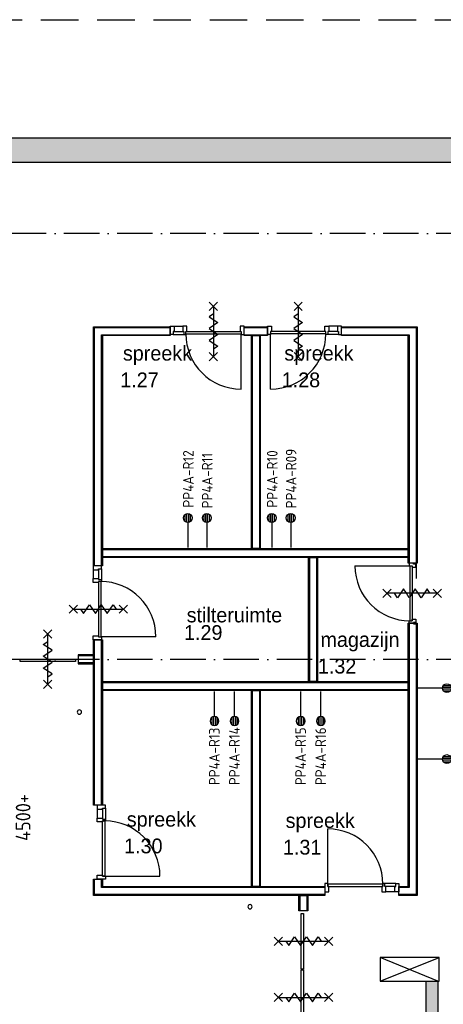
# Model space of a CAD drawing. Header units: millimetres. Extents: x 84333 to 240712, y -2244 to 84291.
# Tile 25 of 74: x 132568 to 139737, y 21345 to 37991. Entities that reach past the tile are written whole.
import ezdxf
from ezdxf.enums import TextEntityAlignment as Align

# ---------------------------------------------------------------- set-up
doc = ezdxf.new("R2010")
doc.units = ezdxf.units.MM
doc.header["$LTSCALE"] = 100
doc.linetypes.add('DASHDOT', pattern=[9, 6, -1.5, 0, -1.5])
doc.linetypes.add('HIDDEN', pattern=[9.525, 6.35, -3.175])
doc.layers.get('0').update_dxf_attribs({"linetype": 'CONTINUOUS'})
for name, color, linetype in [('AFDELING', 4, 'CONTINUOUS'), ('AL$1----_TEKST', 7, 'CONTINUOUS'), ('AL$2----_RENVOOI', 7, 'CONTINUOUS'), ('AL$7----_STRAMIEN', 1, 'DASHDOT'), ('AL22----_BINNENWAND', 7, 'CONTINUOUS'), ('AL31----_BUITENKOZ', 7, 'CONTINUOUS'), ('AL32----_BINNENKOZ', 7, 'CONTINUOUS'), ('AL32----_DRAAIRICHTING', 1, 'CONTINUOUS'), ('AL65----_BEVEILIGING', 7, 'CONTINUOUS'), ('BOUW', 8, 'CONTINUOUS'), ('EB6441--_ATTRIB', 2, 'CONTINUOUS'), ('EL6441--_DATACOM', 3, 'CONTINUOUS'), ('KABELGGOOT1', 8, 'CONTINUOUS'), ('LIJN070', 130, 'CONTINUOUS')]:
    doc.layers.add(name, color=color, linetype=linetype)
doc.styles.add('1_8', font='ISO', dxfattribs={"height": 1.8})
doc.styles.add('BURO-025', font='BUROFONT.shx', dxfattribs={"height": 250})
doc.styles.get("Standard").update_dxf_attribs({"font": 'iso.shx'})
doc.styles.add('TECHNIC', font='technic_.ttf')
pattern_1 = [(8e-14, (39793.956, 199192.7), (31.75, 63.5), [0, -63.5])]

# ---------------------------------------------------------------- blocks, each defined once
blk = doc.blocks.new('ES4X2')
for p, q in [((-0.45, 1.4), (-0.45, 2.6)), ((-0.15, 1.27), (-0.15, 2.73)), ((0.15, 1.27), (0.15, 2.73)), ((0.45, 1.4), (0.45, 2.6)), ((0, 1.25), (0, -3))]:
    blk.add_line(p, q)
blk.add_circle((0, 2), 0.75)
at = {"style": '1_8', "flags": 8}
for tag, p in [('NUMMER', (1.25, 3.5)), ('CODE', (-1.25, 3.5))]:
    blk.add_attdef(tag, text='', height=1.8, rotation=90, dxfattribs=at).set_placement(p, align=Align.MIDDLE_LEFT)
blk.add_attdef('M_CODE', text='', height=1.8, dxfattribs=at).set_placement((0, 0), align=Align.MIDDLE_CENTER)
blk = doc.blocks.new('A$C13e6995e')
at = {"layer": 'KABELGGOOT1'}
h = blk.add_hatch(dxfattribs=at)
h.set_pattern_fill('DOTS', color=256, scale=40, style=0)
h.set_pattern_definition(pattern_1)
h.paths.add_polyline_path([(57541, 37829), (57541, 38230), (47405, 38230), (47405, 37829)])
h = blk.add_hatch(dxfattribs=at)
h.set_pattern_fill('DOTS', color=256, scale=40, style=0)
h.set_pattern_definition(pattern_1)
h.paths.add_polyline_path([(47270, 29800), (47000, 29800), (47000, 26932), (47270, 26932)])
h.paths.add_polyline_path([(47270, 26932), (47000, 26932), (47000, 23926), (47270, 23926)])
h.paths.add_polyline_path([(47270, 23926), (47000, 23926), (47000, 23210), (46925, 23135), (45721, 23135), (45721, 22935), (46925, 22935), (47000, 22859), (46999, 20839), (47270, 20839), (47270, 22859), (47344, 22934), (50030, 22934), (50105, 22859), (50105, 20839), (50305, 20839), (50305, 22859), (50380, 22934), (54027, 22934), (54102, 22859), (54102, 20839), (54302, 20839), (54302, 22859), (54377, 22934), (55311, 22935), (55311, 23981), (55111, 23981), (55111, 23210), (55049, 23134), (47345, 23134), (47270, 23210)])
at = {"layer": 'AL$2----_RENVOOI', "color": 8, "linetype": 'Continuous'}
for centre, start, end in [((49246, 28529), 0, 180), ((49246, 28529), 180, 0), ((52133, 25238), 0, 180), ((52133, 25238), 180, 0)]:
    blk.add_arc(centre, 36, start, end, dxfattribs=at)
at = {"layer": 'AL$7----_STRAMIEN', "color": 1}
for p, q in [((59485, 36620), (37921, 36620)), ((59485, 29420), (37921, 29420))]:
    blk.add_line(p, q, dxfattribs=at)
at = {"layer": 'AL22----_BINNENWAND', "color": 8}
for p, q in [((49485, 31004), (49485, 35045)), ((49485, 35045), (50780, 35045)), ((50780, 35045), (50780, 34895)), ((52031, 35045), (52431, 35045)), ((52031, 34895), (52031, 35045)), ((52431, 35045), (52431, 34895)), ((53682, 35045), (54960, 35045)), ((53682, 34895), (53682, 35045)), ((54960, 35045), (54960, 31045)), ((50780, 34895), (49635, 34895)), ((49635, 34895), (49635, 31004)), ((52431, 34895), (52031, 34895)), ((52156, 31295), (52156, 34895)), ((52156, 34895), (52306, 34895)), ((52306, 34895), (52306, 31295)), ((54810, 34895), (53682, 34895)), ((54810, 31045), (54810, 34895)), ((49635, 31295), (54810, 31295)), ((49635, 31145), (49635, 31295)), ((52306, 31295), (52156, 31295)), ((54810, 31295), (54810, 31145)), ((54810, 31145), (49635, 31145)), ((53122, 29045), (53122, 31145)), ((53122, 31145), (53272, 31145)), ((53272, 31145), (53272, 29045)), ((49635, 31004), (49485, 31004)), ((54960, 31045), (54810, 31045)), ((54810, 25580), (54810, 30031)), ((54810, 30031), (54960, 30031)), ((54960, 30031), (54960, 25430)), ((49485, 26956), (49485, 29753)), ((49485, 29753), (49635, 29753)), ((49635, 29753), (49635, 26956)), ((49485, 29495), (49227, 29495)), ((49227, 29495), (49227, 29345)), ((49400, 29495), (49227, 29495)), ((49227, 29495), (49227, 29345)), ((49485, 29345), (49485, 29495)), ((49227, 29345), (49485, 29345)), ((49227, 29345), (49400, 29345)), ((49635, 29045), (54810, 29045)), ((49635, 28895), (49635, 29045)), ((53272, 29045), (53122, 29045)), ((54810, 29045), (54810, 28895)), ((54810, 28895), (49635, 28895)), ((52156, 25580), (52156, 28895)), ((52156, 28895), (52306, 28895)), ((52306, 28895), (52306, 25580)), ((49635, 26956), (49485, 26956)), ((49485, 25430), (49485, 25705)), ((49485, 25705), (49635, 25705)), ((49635, 25705), (49635, 25580)), ((49635, 25580), (53398, 25580)), ((52306, 25580), (52156, 25580)), ((53398, 25580), (53398, 25430)), ((54649, 25430), (54649, 25580)), ((54649, 25580), (54810, 25580)), ((53398, 25430), (49485, 25430)), ((52959, 25172), (52959, 25430)), ((52959, 25430), (53109, 25430)), ((53109, 25430), (53109, 25172)), ((54960, 25430), (54649, 25430)), ((53109, 25172), (52959, 25172))]:
    blk.add_line(p, q, dxfattribs=at)
at = {"layer": 'AL22----_BINNENWAND', "color": 8, "linetype": 'Continuous'}
for p, q in [((49500, 31004), (49500, 35030)), ((49500, 35030), (50780, 35030)), ((52031, 35030), (52431, 35030)), ((53682, 35030), (54945, 35030)), ((54945, 35030), (54945, 30790)), ((49620, 31004), (49620, 34910)), ((49620, 34910), (50780, 34910)), ((52031, 34910), (52431, 34910)), ((52171, 34895), (52171, 31295)), ((52291, 34895), (52291, 31295)), ((53682, 34910), (54825, 34910)), ((54825, 34910), (54825, 31045)), ((49635, 31280), (54810, 31280)), ((49635, 31160), (54810, 31160)), ((53137, 31145), (53137, 29045)), ((53257, 31145), (53257, 29045)), ((54825, 30031), (54825, 25565)), ((54945, 30031), (54945, 25445)), ((49500, 26956), (49500, 29753)), ((49620, 26956), (49620, 29753)), ((49485, 29480), (49227, 29480)), ((49400, 29480), (49227, 29480)), ((49485, 29360), (49227, 29360)), ((49400, 29360), (49227, 29360)), ((49635, 29030), (54810, 29030)), ((49635, 28910), (54810, 28910)), ((52171, 28895), (52171, 25580)), ((52291, 28895), (52291, 25580)), ((49500, 25445), (49500, 25705)), ((49620, 25565), (49620, 25705)), ((53398, 25565), (49620, 25565)), ((54825, 25565), (54649, 25565)), ((53398, 25445), (49500, 25445)), ((52974, 25430), (52974, 25172)), ((53094, 25430), (53094, 25172)), ((54945, 25445), (54649, 25445))]:
    blk.add_line(p, q, dxfattribs=at)
at = {"layer": 'AL31----_BUITENKOZ', "color": 8, "linetype": 'Continuous'}
for p, q in [((48241, 29383), (48241, 29424)), ((48241, 29424), (49179, 29424)), ((49179, 29383), (48241, 29383)), ((49179, 29424), (49179, 29383)), ((52997, 25127), (53038, 25127)), ((52997, 24186), (52997, 25127)), ((53038, 25127), (53038, 24186)), ((53038, 24186), (52997, 24186)), ((52997, 24174), (53038, 24174)), ((52997, 23236), (52997, 24174)), ((53038, 24174), (53038, 23236))]:
    blk.add_line(p, q, dxfattribs=at)
at = {"layer": 'AL32----_BINNENKOZ', "color": 8}
for p, q in [((50780, 34913), (50780, 35052)), ((50780, 35052), (50847, 35052)), ((50847, 34964), (50830, 34964)), ((50830, 34964), (50830, 34913)), ((50847, 35052), (50847, 34964)), ((50847, 35052), (50997, 35052)), ((50847, 34964), (50997, 34964)), ((51064, 35052), (50997, 35052)), ((50997, 35052), (50997, 34964)), ((50997, 34964), (51014, 34964)), ((51014, 34964), (51014, 34913)), ((51047, 34964), (51981, 34964)), ((51047, 34913), (51047, 34964)), ((51047, 34964), (51064, 34964)), ((51064, 34964), (51064, 35052)), ((52031, 35052), (51964, 35052)), ((51964, 35052), (51964, 34964)), ((51964, 34964), (51981, 34964)), ((51981, 34964), (51981, 34913)), ((52031, 34913), (52031, 35052)), ((52431, 34913), (52431, 35052)), ((52431, 35052), (52498, 35052)), ((53415, 34964), (52481, 34964)), ((52498, 34964), (52481, 34964)), ((52481, 34964), (52481, 34913)), ((52498, 35052), (52498, 34964)), ((53398, 34964), (53398, 35052)), ((53398, 35052), (53465, 35052)), ((53415, 34964), (53398, 34964)), ((53415, 34913), (53415, 34964)), ((53465, 34964), (53448, 34964)), ((53448, 34964), (53448, 34913)), ((53465, 35052), (53465, 34964)), ((53615, 35052), (53465, 35052)), ((53615, 34964), (53465, 34964)), ((53682, 35052), (53615, 35052)), ((53615, 35052), (53615, 34964)), ((53615, 34964), (53632, 34964)), ((53632, 34964), (53632, 34913)), ((53682, 34913), (53682, 35052)), ((50830, 34913), (50780, 34913)), ((50830, 34913), (51014, 34913)), ((51014, 34913), (51047, 34913)), ((51014, 34913), (51047, 34913)), ((51047, 34924), (51981, 34924)), ((51981, 34913), (52031, 34913)), ((52481, 34913), (52431, 34913)), ((53415, 34924), (52481, 34924)), ((53448, 34913), (53415, 34913)), ((53448, 34913), (53415, 34913)), ((53632, 34913), (53448, 34913)), ((53632, 34913), (53682, 34913)), ((49617, 31004), (49478, 31004)), ((49478, 31004), (49478, 30937)), ((49617, 30954), (49617, 31004)), ((53908, 31003), (54838, 31003)), ((54827, 31045), (54827, 31003)), ((54897, 31045), (54827, 31045)), ((54827, 31003), (54878, 31003)), ((54838, 31003), (54838, 30073)), ((54878, 31003), (54878, 30073)), ((54878, 31003), (54878, 30978)), ((54878, 30978), (54941, 30978)), ((54897, 31030), (54897, 31053)), ((54897, 31053), (54941, 31053)), ((54897, 31030), (54897, 31045)), ((54941, 31030), (54897, 31030)), ((54941, 31053), (54941, 31030)), ((54941, 30978), (54941, 31030)), ((49478, 30937), (49566, 30937)), ((49478, 30937), (49478, 30787)), ((49566, 30937), (49566, 30954)), ((49566, 30954), (49617, 30954)), ((49566, 30937), (49566, 30787)), ((49617, 30954), (49617, 30770)), ((49478, 30720), (49478, 30787)), ((49478, 30787), (49566, 30787)), ((49566, 30720), (49478, 30720)), ((49566, 30787), (49566, 30770)), ((49566, 30770), (49617, 30770)), ((49566, 30737), (49566, 29803)), ((49617, 30737), (49566, 30737)), ((49566, 30737), (49566, 30720)), ((49606, 30737), (49606, 29803)), ((49617, 30770), (49617, 30737)), ((49617, 30770), (49617, 30737)), ((54827, 30031), (54827, 30073)), ((54827, 30073), (54878, 30073)), ((54897, 30031), (54827, 30031)), ((54878, 30073), (54878, 30098)), ((54878, 30098), (54941, 30098)), ((54897, 30046), (54897, 30023)), ((54941, 30046), (54897, 30046)), ((54897, 30046), (54897, 30031)), ((54897, 30023), (54941, 30023)), ((54941, 30098), (54941, 30046)), ((54941, 30023), (54941, 30046)), ((49478, 29753), (49478, 29820)), ((49478, 29820), (49566, 29820)), ((49566, 29820), (49566, 29803)), ((49566, 29803), (49617, 29803)), ((49617, 29803), (49617, 29753)), ((49617, 29753), (49478, 29753)), ((49686, 26956), (49547, 26956)), ((49547, 26956), (49547, 26889)), ((49547, 26889), (49547, 26739)), ((49547, 26889), (49635, 26889)), ((49635, 26889), (49635, 26906)), ((49635, 26906), (49686, 26906)), ((49635, 26889), (49635, 26739)), ((49686, 26906), (49686, 26956)), ((49686, 26906), (49686, 26722)), ((49547, 26672), (49547, 26739)), ((49547, 26739), (49635, 26739)), ((49635, 26672), (49547, 26672)), ((49635, 26739), (49635, 26722)), ((49635, 26722), (49686, 26722)), ((49686, 26689), (49635, 26689)), ((49635, 26689), (49635, 26672)), ((49635, 26689), (49675, 26689)), ((49635, 25755), (49635, 26689)), ((49675, 26689), (49675, 25755)), ((49686, 26722), (49686, 26689)), ((49686, 26722), (49686, 26689)), ((49547, 25705), (49547, 25772)), ((49547, 25772), (49635, 25772)), ((49686, 25705), (49547, 25705)), ((49635, 25772), (49635, 25755)), ((49635, 25755), (49686, 25755)), ((49675, 25755), (49635, 25755)), ((49686, 25755), (49686, 25705)), ((53448, 25632), (53398, 25632)), ((53398, 25632), (53398, 25493)), ((53398, 25493), (53465, 25493)), ((53448, 25581), (53448, 25632)), ((54382, 25621), (53448, 25621)), ((53448, 25621), (53448, 25581)), ((53465, 25581), (53448, 25581)), ((53448, 25581), (54382, 25581)), ((53465, 25493), (53465, 25581)), ((54382, 25581), (54365, 25581)), ((54365, 25581), (54365, 25493)), ((54365, 25493), (54432, 25493)), ((54415, 25632), (54382, 25632)), ((54382, 25632), (54382, 25581)), ((54415, 25632), (54382, 25632)), ((54382, 25581), (54382, 25621)), ((54599, 25632), (54415, 25632)), ((54415, 25581), (54415, 25632)), ((54432, 25581), (54415, 25581)), ((54582, 25581), (54432, 25581)), ((54432, 25493), (54432, 25581)), ((54582, 25493), (54432, 25493)), ((54582, 25581), (54599, 25581)), ((54582, 25493), (54582, 25581)), ((54649, 25493), (54582, 25493)), ((54599, 25581), (54599, 25632)), ((54599, 25632), (54649, 25632)), ((54649, 25632), (54649, 25493))]:
    blk.add_line(p, q, dxfattribs=at)
blk.add_arc((54838, 31003), 930, 180, 270, dxfattribs=at)
at = {"layer": 'AL32----_DRAAIRICHTING', "color": 8}
for p, q in [((51981, 33990), (51981, 34924)), ((52481, 33990), (52481, 34924)), ((50540, 29803), (49606, 29803)), ((53448, 25621), (53448, 26555)), ((49675, 25755), (50609, 25755))]:
    blk.add_line(p, q, dxfattribs=at)
for centre, start, end in [((51981, 34924), 180, 270), ((52481, 34924), 270, 0), ((49606, 29803), 0, 90), ((49675, 25755), 0, 90), ((53448, 25621), 0, 90)]:
    blk.add_arc(centre, 934, start, end, dxfattribs=at)
at = {"layer": 'AL65----_BEVEILIGING', "color": 8, "linetype": 'Continuous'}
for points in [[(51444, 35459), (51584, 35319)], [(51584, 35459), (51444, 35319)], [(52878, 35459), (53018, 35319)], [(53018, 35459), (52878, 35319)], [(51514, 35389), (51514, 34539)], [(52948, 35389), (52948, 34539)], [(51514, 35264), (51439, 35214), (51589, 35114), (51514, 35064)], [(52948, 35264), (52873, 35214), (53023, 35114), (52948, 35064)], [(51514, 35064), (51439, 35014), (51589, 34914), (51514, 34864)], [(52948, 35064), (52873, 35014), (53023, 34914), (52948, 34864)], [(51514, 34864), (51439, 34814), (51589, 34714), (51514, 34664)], [(52948, 34864), (52873, 34814), (53023, 34714), (52948, 34664)], [(51444, 34609), (51584, 34469)], [(51584, 34609), (51444, 34469)], [(52878, 34609), (53018, 34469)], [(53018, 34609), (52878, 34469)], [(54523, 30608), (54383, 30468)], [(54523, 30468), (54383, 30608)], [(55303, 30538), (54453, 30538)], [(54778, 30538), (54728, 30613), (54628, 30463), (54578, 30538)], [(54978, 30538), (54928, 30613), (54828, 30463), (54778, 30538)], [(55178, 30538), (55128, 30613), (55028, 30463), (54978, 30538)], [(55373, 30608), (55233, 30468)], [(55373, 30468), (55233, 30608)], [(49071, 30200), (49211, 30340)], [(49071, 30340), (49211, 30200)], [(49266, 30270), (49316, 30195), (49416, 30345), (49466, 30270)], [(49466, 30270), (49516, 30195), (49616, 30345), (49666, 30270)], [(49666, 30270), (49716, 30195), (49816, 30345), (49866, 30270)], [(49921, 30200), (50061, 30340)], [(49921, 30340), (50061, 30200)], [(49141, 30270), (49991, 30270)], [(48780, 29779), (48640, 29919)], [(48640, 29779), (48780, 29919)], [(48710, 28999), (48710, 29849)], [(48710, 29524), (48785, 29574), (48635, 29674), (48710, 29724)], [(48710, 29324), (48785, 29374), (48635, 29474), (48710, 29524)], [(48710, 29124), (48785, 29174), (48635, 29274), (48710, 29324)], [(48780, 28929), (48640, 29069)], [(48640, 28929), (48780, 29069)], [(52543, 24586), (52683, 24726)], [(52543, 24726), (52683, 24586)], [(52613, 24656), (53463, 24656)], [(52738, 24656), (52788, 24581), (52888, 24731), (52938, 24656)], [(52938, 24656), (52988, 24581), (53088, 24731), (53138, 24656)], [(53138, 24656), (53188, 24581), (53288, 24731), (53338, 24656)], [(53393, 24586), (53533, 24726)], [(53393, 24726), (53533, 24586)], [(52543, 23635), (52683, 23775)], [(52543, 23775), (52683, 23635)], [(52613, 23705), (53463, 23705)], [(52738, 23705), (52788, 23630), (52888, 23780), (52938, 23705)], [(52938, 23705), (52988, 23630), (53088, 23780), (53138, 23705)], [(53138, 23705), (53188, 23630), (53288, 23780), (53338, 23705)], [(53393, 23635), (53533, 23775)], [(53393, 23775), (53533, 23635)]]:
    blk.add_lwpolyline(points, dxfattribs=at)
at = {"layer": 'KABELGGOOT1'}
for p, q in [((71266, 38231), (47474, 38231)), ((47000, 37825), (97665, 37831)), ((55311, 23981, 3650), (54335, 24381)), ((54335, 23981), (55335, 24381)), ((55335, 24381), (54335, 24381)), ((54335, 24381), (54335, 23981)), ((55335, 23981), (55335, 24381)), ((54335, 23981), (55335, 23981)), ((55111, 23981, 3650), (55311, 23981, 3650)), ((55111, 23210, 3650), (55111, 23981, 3650)), ((55311, 23981, 3650), (55311, 22935, 3650))]:
    blk.add_line(p, q, dxfattribs=at)
blk.add_lwpolyline([(47405, 37829), (57541, 37829), (57541, 38230), (47405, 38230)], close=True, dxfattribs=at)
at = {"layer": 'AFDELING', "color": 8, "style": 'TECHNIC'}
for p in [(92219, 54468), (58038, 41625), (88108, 41444)]:
    blk.add_attdef('VIDE', text='', height=500, dxfattribs=at).set_placement(p, align=Align.CENTER)
blk.add_attdef('VIDE', text='', height=500, rotation=90, dxfattribs=at).set_placement((75129, 25766), align=Align.CENTER)
at = {"layer": 'AL$1----_TEKST', "color": 8}
blk.add_text('4500+', height=250, rotation=90, dxfattribs=at).set_placement((48418, 26351))
at = {"layer": 'BOUW', "style": 'BURO-025'}
for s, p in [('spreekk', (49982, 34472)), ('spreekk', (52713, 34472)), ('1.27', (49937, 34021)), ('1.28', (52669, 34021)), ('stilteruimte', (51061, 30046)), ('1.29', (51016, 29750)), ('magazijn', (53325, 29631)), ('1.32', (53281, 29181)), ('spreekk', (50047, 26593)), ('spreekk', (52735, 26571)), ('1.30', (50002, 26142)), ('1.31', (52690, 26120))]:
    blk.add_text(s, height=250, dxfattribs=at).set_placement(p)

msp = doc.modelspace()

# ---------------------------------------------------------------- linework, layer by layer
at = {"layer": 'LIJN070', "linetype": 'HIDDEN'}
msp.add_line((123402, 37991), (139980, 37991), dxfattribs=at)

# ---------------------------------------------------------------- block references
at = {"layer": 'EL6441--_DATACOM'}
msp.add_blockref('A$C13e6995e', (84333, -2244), dxfattribs=at)
ref = msp.add_blockref('ES4X2', (135414, 29368), dxfattribs=dict(at, xscale=100, yscale=100, zscale=100, rotation=359.9999999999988))
ref.add_attrib('CODE', 'PP4A-R12', dxfattribs={"layer": 'EB6441--_ATTRIB', "color": 1, "height": 180, "rotation": 90.0002, "style": '1_8', "flags": 8}).set_placement((135422, 29743), align=Align.MIDDLE_LEFT)
ref = msp.add_blockref('ES4X2', (135734, 29368), dxfattribs=dict(at, xscale=100, yscale=100, zscale=100, rotation=359.9999999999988))
ref.add_attrib('CODE', 'PP4A-R11', dxfattribs={"layer": 'EB6441--_ATTRIB', "color": 1, "height": 180, "rotation": 90.0002, "style": '1_8', "flags": 8}).set_placement((135742, 29730), align=Align.MIDDLE_LEFT)
ref = msp.add_blockref('ES4X2', (136834, 29368), dxfattribs=dict(at, xscale=100, yscale=100, zscale=100, rotation=359.9999999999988))
ref.add_attrib('CODE', 'PP4A-R10', dxfattribs={"layer": 'EB6441--_ATTRIB', "color": 1, "height": 180, "rotation": 90.0002, "style": '1_8', "flags": 8}).set_placement((136842, 29743), align=Align.MIDDLE_LEFT)
ref = msp.add_blockref('ES4X2', (137154, 29368), dxfattribs=dict(at, xscale=100, yscale=100, zscale=100, rotation=359.9999999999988))
ref.add_attrib('CODE', 'PP4A-R09', dxfattribs={"layer": 'EB6441--_ATTRIB', "color": 1, "height": 180, "rotation": 90.0002, "style": '1_8', "flags": 8}).set_placement((137162, 29730), align=Align.MIDDLE_LEFT)
ref = msp.add_blockref('ES4X2', (135864, 26334), dxfattribs=dict(at, xscale=-100.0000000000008, yscale=100, zscale=100, rotation=180.0004147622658))
ref.add_attrib('CODE', 'PP4A-R13', dxfattribs={"layer": 'EB6441--_ATTRIB', "color": 1, "height": 180, "rotation": 90.0002, "style": '1_8', "flags": 8}).set_placement((135862, 25051), align=Align.MIDDLE_LEFT)
ref = msp.add_blockref('ES4X2', (136204, 26334), dxfattribs=dict(at, xscale=-100.0000000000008, yscale=100, zscale=100, rotation=180.0004147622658))
ref.add_attrib('CODE', 'PP4A-R14', dxfattribs={"layer": 'EB6441--_ATTRIB', "color": 1, "height": 180, "rotation": 90.0002, "style": '1_8', "flags": 8}).set_placement((136202, 25051), align=Align.MIDDLE_LEFT)
ref = msp.add_blockref('ES4X2', (137324, 26334), dxfattribs=dict(at, xscale=-100.0000000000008, yscale=100, zscale=100, rotation=180.0004147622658))
ref.add_attrib('CODE', 'PP4A-R15', dxfattribs={"layer": 'EB6441--_ATTRIB', "color": 1, "height": 180, "rotation": 90.0002, "style": '1_8', "flags": 8}).set_placement((137322, 25051), align=Align.MIDDLE_LEFT)
ref = msp.add_blockref('ES4X2', (137664, 26334), dxfattribs=dict(at, xscale=-100.0000000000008, yscale=100, zscale=100, rotation=180.0004147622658))
ref.add_attrib('CODE', 'PP4A-R16', dxfattribs={"layer": 'EB6441--_ATTRIB', "color": 1, "height": 180, "rotation": 90.0002, "style": '1_8', "flags": 8}).set_placement((137662, 25051), align=Align.MIDDLE_LEFT)
ref = msp.add_blockref('ES4X2', (139598, 26691), dxfattribs=dict(at, xscale=99.99999999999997, yscale=99.99999999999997, zscale=99.99999999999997, rotation=269.9997926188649))
ref.add_attrib('CODE', 'PP3A-I17', dxfattribs={"layer": 'EB6441--_ATTRIB', "color": 1, "height": 180, "rotation": 360, "style": '1_8', "flags": 8}).set_placement((140011, 26683), align=Align.MIDDLE_LEFT)
ref = msp.add_blockref('ES4X2', (139598, 25491), dxfattribs=dict(at, xscale=100, yscale=100, zscale=100, rotation=269.9997926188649))
ref.add_attrib('CODE', 'PP4B-Q20', dxfattribs={"layer": 'EB6441--_ATTRIB', "color": 1, "height": 180, "rotation": 360, "style": '1_8', "flags": 8}).set_placement((140011, 25483), align=Align.MIDDLE_LEFT)

doc.saveas('drawing.dxf')
